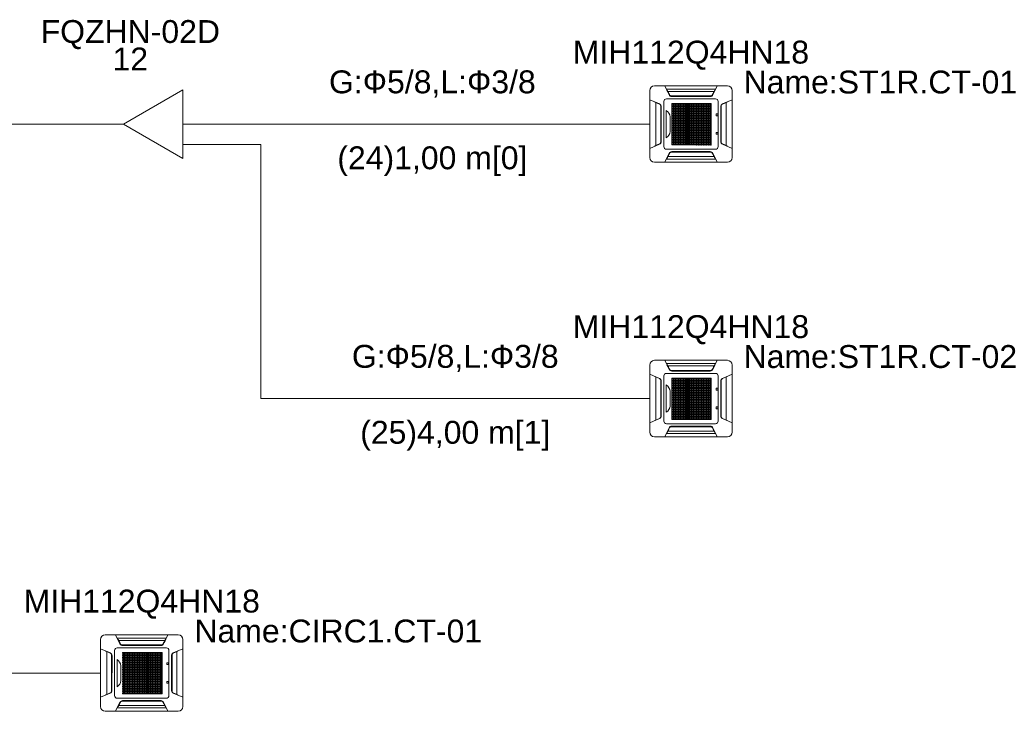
# Model space of a CAD drawing. Header units: millimetres. Extents: x -8164 to 22692, y -23804 to 1096.
# Tile 11 of 17: x 16147 to 20449, y -17747 to -14724. Entities that reach past the tile are written whole.
import ezdxf

# ---------------------------------------------------------------- set-up
doc = ezdxf.new("R2010")
doc.units = ezdxf.units.MM
for name, color, linetype, lineweight in [('CONDENSADORA_PAVIMENTO_TÉRREO_dwg', 8, 'Continuous', 18), ('EQUIPMENT', 7, 'Continuous', 18), ('PIPE_VRF', 7, 'Continuous', 18)]:
    doc.layers.add(name, color=color, linetype=linetype, lineweight=lineweight)
doc.styles.add('Arial', font='arial.ttf', dxfattribs={"height": 100})

# ---------------------------------------------------------------- blocks, each defined once
blk = doc.blocks.new('CONDENSADORA_PAVIMENTO_TÉRREO_dwg__U20-1131147-14 - FLUXOGRAMA PAVIMENTO TÉRREO')
at = {"layer": 'EQUIPMENT'}
for p, q in [((16500, -15180), (16600, -15180)), ((16859.8, -15180), (17000, -15180)), ((16859.6, -15270), (17000, -15270))]:
    blk.add_line(p, q, dxfattribs=at)
at = {"layer": 'EQUIPMENT', "flags": 128}
blk.add_lwpolyline([(16859.8, -15030), (16859.8, -15330), (16600, -15180)], close=True, dxfattribs=at)
at = {"layer": 'EQUIPMENT', "char_height": 100, "attachment_point": 2, "line_spacing_factor": 0.941778, "style": 'Arial'}
for s, insert, width in [('FQZHN-02D', (16630, -14725.5), 934.111), ('12', (16630, -14845.5), 186.088)]:
    blk.add_mtext(s, dxfattribs=dict(at, insert=insert, width=width))
blk = doc.blocks.new('CONDENSADORA_PAVIMENTO_TÉRREO_dwg-1131130-14 - FLUXOGRAMA PAVIMENTO TÉRREO')
at = {"lineweight": 18}
for p, q in [((18920.6, -15012.8), (19239.4, -15012.8)), ((18900, -15326.6), (18900, -15033.4)), ((19180.9, -15037.7), (18979.2, -15037.7)), ((19168.6, -15057), (18991.6, -15057)), ((18993.8, -15057.8), (19166.3, -15057.8)), ((19184.8, -15032.9), (19184.2, -15032.9)), ((19260.1, -15033.4), (19260.1, -15326.6)), ((18926.9, -15273.7), (18926.9, -15086.3)), ((18947.7, -15262.2), (18947.7, -15097.8)), ((18948.1, -15261.4), (18948.1, -15098.6)), ((18961.5, -15278.8), (18961.5, -15081.2)), ((18972.8, -15069.8), (19187.4, -15069.8)), ((19164.2, -15059.6), (18995.8, -15059.6)), ((19047.6, -15090.5), (19047.6, -15271.5)), ((19112.3, -15090.6), (19112.3, -15271.6)), ((19198.7, -15081.2), (19198.7, -15278.8)), ((19212.1, -15261.4), (19212.1, -15098.6)), ((19212.5, -15262.2), (19212.5, -15097.8)), ((19233.3, -15273.7), (19233.3, -15086.3)), ((18950, -15103.7), (18949.7, -15256.5)), ((18972, -15239.9), (18972, -15120.4)), ((18996.5, -15112.3), (19168.8, -15112.3)), ((18996.5, -15113.5), (19168.8, -15113.5)), ((19189.9, -15142.1), (19189.9, -15136.5)), ((19191.3, -15135.2), (19195.6, -15135.2)), ((19195.6, -15143.4), (19191.3, -15143.4)), ((19197, -15136.5), (19197, -15142.1)), ((19210.1, -15103.7), (19210.5, -15256.5)), ((18989, -15148.3), (18989, -15212.7)), ((18996.5, -15175.2), (19168.8, -15175.2)), ((18996.5, -15176.4), (19168.8, -15176.4)), ((19260, -15180), (19260.2, -15180)), ((18996.5, -15227.3), (19168.8, -15227.3)), ((18996.5, -15228.7), (19168.8, -15228.7)), ((19189.9, -15223.3), (19189.9, -15217.8)), ((19191.2, -15216.4), (19195.5, -15216.4)), ((19195.5, -15224.7), (19191.2, -15224.7)), ((19196.9, -15217.8), (19196.9, -15223.3)), ((19187.4, -15290.2), (18972.9, -15290.2)), ((19168.6, -15303), (18991.6, -15303)), ((18993.8, -15302.2), (19166.3, -15302.2)), ((18996.1, -15300.4), (19164.4, -15300.4)), ((19239.4, -15347.2), (18920.6, -15347.2)), ((18973.2, -15332.8), (18976.1, -15327)), ((19180.9, -15322.3), (18979.2, -15322.3)), ((19184.9, -15327.1), (19184.2, -15327.1)), ((18920.6, -16212.8), (19239.4, -16212.8)), ((18900, -16526.6), (18900, -16233.4)), ((19180.9, -16237.7), (18979.2, -16237.7)), ((19168.6, -16257), (18991.6, -16257)), ((18993.8, -16257.8), (19166.3, -16257.8)), ((19164.2, -16259.6), (18995.8, -16259.6)), ((19184.8, -16232.9), (19184.2, -16232.9)), ((19260.1, -16233.4), (19260.1, -16526.6)), ((18926.9, -16473.7), (18926.9, -16286.3)), ((18947.7, -16462.2), (18947.7, -16297.8)), ((18948.1, -16461.4), (18948.1, -16298.6)), ((18950, -16303.7), (18949.7, -16456.5)), ((18961.5, -16478.8), (18961.5, -16281.2)), ((18972.8, -16269.8), (19187.4, -16269.8)), ((19047.6, -16290.5), (19047.6, -16471.5)), ((19112.3, -16290.6), (19112.3, -16471.6)), ((19198.7, -16281.2), (19198.7, -16478.8)), ((19210.1, -16303.7), (19210.5, -16456.5)), ((19212.1, -16461.4), (19212.1, -16298.6)), ((19212.5, -16462.2), (19212.5, -16297.8)), ((19233.3, -16473.7), (19233.3, -16286.3)), ((18972, -16439.9), (18972, -16320.4)), ((18989, -16348.3), (18989, -16412.7)), ((18996.5, -16312.3), (19168.8, -16312.3)), ((18996.5, -16313.5), (19168.8, -16313.5)), ((19189.9, -16342.1), (19189.9, -16336.5)), ((19191.3, -16335.2), (19195.6, -16335.2)), ((19195.6, -16343.4), (19191.3, -16343.4)), ((19197, -16336.5), (19197, -16342.1)), ((18996.5, -16375.2), (19168.8, -16375.2)), ((18996.5, -16376.4), (19168.8, -16376.4)), ((19260, -16380), (19260.2, -16380)), ((18996.5, -16427.3), (19168.8, -16427.3)), ((18996.5, -16428.7), (19168.8, -16428.7)), ((19189.9, -16423.3), (19189.9, -16417.8)), ((19191.2, -16416.4), (19195.5, -16416.4)), ((19195.5, -16424.7), (19191.2, -16424.7)), ((19196.9, -16417.8), (19196.9, -16423.3)), ((19187.4, -16490.2), (18972.9, -16490.2)), ((19180.9, -16522.3), (18979.2, -16522.3)), ((19168.6, -16503), (18991.6, -16503)), ((18993.8, -16502.2), (19166.3, -16502.2)), ((18996.1, -16500.4), (19164.4, -16500.4)), ((19239.4, -16547.2), (18920.6, -16547.2)), ((18973.2, -16532.8), (18976.1, -16527)), ((19184.9, -16527.1), (19184.2, -16527.1)), ((16520.6, -17412.8), (16839.4, -17412.8)), ((16500, -17726.6), (16500, -17433.4)), ((16780.9, -17437.7), (16579.2, -17437.7)), ((16768.6, -17457), (16591.6, -17457)), ((16593.8, -17457.8), (16766.3, -17457.8)), ((16764.2, -17459.6), (16595.8, -17459.6)), ((16784.8, -17432.9), (16784.2, -17432.9)), ((16860.1, -17433.4), (16860.1, -17726.6)), ((16526.9, -17673.7), (16526.9, -17486.3)), ((16547.7, -17662.2), (16547.7, -17497.8)), ((16548.1, -17661.4), (16548.1, -17498.6)), ((16550, -17503.7), (16549.7, -17656.5)), ((16561.5, -17678.8), (16561.5, -17481.2)), ((16572.8, -17469.8), (16787.4, -17469.8)), ((16647.6, -17490.5), (16647.6, -17671.5)), ((16712.3, -17490.6), (16712.3, -17671.6)), ((16798.7, -17481.2), (16798.7, -17678.8)), ((16810.1, -17503.7), (16810.5, -17656.5)), ((16812.1, -17661.4), (16812.1, -17498.6)), ((16812.5, -17662.2), (16812.5, -17497.8)), ((16833.3, -17673.7), (16833.3, -17486.3)), ((16572, -17639.9), (16572, -17520.4)), ((16589, -17548.3), (16589, -17612.7)), ((16596.5, -17512.3), (16768.8, -17512.3)), ((16596.5, -17513.5), (16768.8, -17513.5)), ((16789.9, -17542.1), (16789.9, -17536.5)), ((16791.3, -17535.2), (16795.6, -17535.2)), ((16795.6, -17543.4), (16791.3, -17543.4)), ((16797, -17536.5), (16797, -17542.1)), ((16596.5, -17575.2), (16768.8, -17575.2)), ((16596.5, -17576.4), (16768.8, -17576.4)), ((16860, -17580), (16860.2, -17580)), ((16596.5, -17627.3), (16768.8, -17627.3)), ((16596.5, -17628.7), (16768.8, -17628.7)), ((16789.9, -17623.3), (16789.9, -17617.8)), ((16791.2, -17616.4), (16795.5, -17616.4)), ((16795.5, -17624.7), (16791.2, -17624.7)), ((16796.9, -17617.8), (16796.9, -17623.3)), ((16787.4, -17690.2), (16572.9, -17690.2)), ((16573.2, -17732.8), (16576.1, -17727)), ((16780.9, -17722.3), (16579.2, -17722.3)), ((16768.6, -17703), (16591.6, -17703)), ((16593.8, -17702.2), (16766.3, -17702.2)), ((16596.1, -17700.4), (16764.4, -17700.4)), ((16784.9, -17727.1), (16784.2, -17727.1)), ((16839.4, -17747.2), (16520.6, -17747.2))]:
    blk.add_line(p, q, dxfattribs=at)
at = {"lineweight": 18, "flags": 128}
for points in [[(18984.7, -15052.4), (18965.7, -15012.7), (19194.5, -15012.7), (19175.3, -15052.6)], [(19184.1, -15033), (19187, -15027.2), (18973.2, -15027.2), (18976.1, -15033)], [(18986.4, -15052), (18985.6, -15052.3), (18984.8, -15052.6), (18981.6, -15046.1), (18978.4, -15039.6), (18975.1, -15033.1), (18976.7, -15033), (18976.8, -15033), (18976.8, -15033.1), (18976.9, -15033.1), (18977, -15033.2), (18979.1, -15037.5), (18981.3, -15041.8), (18983.7, -15046.6), (18986.1, -15051.5), (18986.3, -15051.8), (18986.4, -15052), (18986.9, -15053), (18987.6, -15053.9), (18988.3, -15054.7), (18989.2, -15055.5), (18990.3, -15056.3), (18991.4, -15056.9), (18992.7, -15057.4), (18994, -15057.8), (18995.3, -15058), (18996.7, -15058.1), (19163.5, -15058.1), (19164.8, -15058.1), (19166, -15057.8), (19167.3, -15057.5), (19168.5, -15057), (19169.6, -15056.4), (19170.7, -15055.7), (19171.6, -15054.9), (19172.4, -15054), (19173.2, -15053.1), (19173.8, -15052), (19174.6, -15052.3), (19175.3, -15052.6), (19178.6, -15046.1), (19181.8, -15039.6), (19185, -15033.1), (19184.6, -15033.1), (19184.3, -15033), (19183.9, -15033), (19183.5, -15033), (19183.4, -15033), (19183.3, -15033.1), (19183.3, -15033.1), (19183.2, -15033.2), (19181, -15037.5), (19178.9, -15041.8), (19176.5, -15046.6), (19174, -15051.5), (19173.9, -15051.8), (19173.8, -15052)], [(18942.3, -15267.8), (18900, -15286.2), (18900, -15073.7), (18942.6, -15092.3)], [(18942.3, -15092.9), (18942.5, -15092.6), (18942.6, -15092.3), (18935.7, -15089.3), (18928.8, -15086.3), (18921.9, -15083.4), (18921.8, -15084), (18922, -15084), (18922.1, -15084.1), (18922.2, -15084.2), (18922.4, -15084.3), (18929, -15087.2), (18935.7, -15090.1), (18942.3, -15092.9), (18943.7, -15093.6), (18944.9, -15094.4), (18945.9, -15095.4), (18946.9, -15096.5), (18947.6, -15097.6), (18948.2, -15098.9), (18948.4, -15099.5), (18948.6, -15100.1), (18948.8, -15100.7), (18948.8, -15101.3), (18948.9, -15101.9), (18948.9, -15102.5), (18948.9, -15257.5), (18948.9, -15258.1), (18948.9, -15258.7), (18948.8, -15259.3), (18948.6, -15259.9), (18948.5, -15260.5), (18948.2, -15261.1), (18947.6, -15262.3), (18946.9, -15263.5), (18945.9, -15264.6), (18945.1, -15265.3), (18944.3, -15266), (18943.3, -15266.6), (18942.3, -15267.1), (18935.7, -15269.9), (18929, -15272.8), (18922.4, -15275.7), (18922.2, -15275.8), (18922.1, -15275.9), (18922, -15276), (18921.8, -15276), (18921.9, -15276.6), (18928.8, -15273.7)], [(19217.8, -15092.9), (19217.7, -15092.6), (19217.6, -15092.3), (19224.5, -15089.3), (19231.4, -15086.3), (19238.3, -15083.4), (19238.3, -15083.5), (19238.3, -15083.7), (19238.3, -15083.8), (19238.3, -15084), (19238.2, -15084), (19238.1, -15084.1), (19238, -15084.2), (19237.8, -15084.3), (19231.2, -15087.2), (19224.5, -15090.1), (19217.8, -15092.9), (19216.5, -15093.6), (19215.3, -15094.4), (19214.3, -15095.4), (19213.3, -15096.5), (19212.5, -15097.6), (19211.9, -15098.9), (19211.7, -15099.5), (19211.6, -15100.1), (19211.4, -15100.7), (19211.3, -15101.3), (19211.3, -15101.9), (19211.3, -15102.5), (19211.3, -15257.5), (19211.3, -15258.1), (19211.3, -15258.7), (19211.4, -15259.3), (19211.6, -15259.9), (19211.7, -15260.5), (19211.9, -15261.1), (19212.5, -15262.3), (19213.3, -15263.5), (19214.2, -15264.6), (19215, -15265.3), (19215.9, -15266), (19216.8, -15266.6), (19217.8, -15267.1), (19224.5, -15269.9), (19231.2, -15272.8), (19237.8, -15275.7), (19238, -15275.8), (19238.1, -15275.9), (19238.2, -15276), (19238.3, -15276), (19238.3, -15276.2), (19238.3, -15276.3), (19238.3, -15276.5), (19238.3, -15276.6), (19231.4, -15273.7)], [(19217.9, -15267.8), (19260.2, -15286.2), (19260.2, -15073.7), (19217.6, -15092.3)], [(19260, -15285.2), (19260, -15180), (19260, -15074.8)], [(19175.6, -15307.6), (19194.5, -15347.3), (18965.7, -15347.3), (18984.9, -15307.4), (18986.4, -15308)], [(18975.5, -15326.9), (18975.9, -15327), (18976.3, -15327), (18976.7, -15327), (18976.8, -15327), (18976.8, -15326.9), (18976.9, -15326.9), (18977, -15326.8), (18979.1, -15322.5), (18981.3, -15318.2), (18983.7, -15313.4), (18986.1, -15308.5), (18986.3, -15308.2), (18986.4, -15308), (18986.9, -15307), (18987.6, -15306.1), (18988.3, -15305.3), (18989.2, -15304.5), (18990.3, -15303.7), (18991.4, -15303.1), (18992.7, -15302.6), (18994, -15302.2), (18995.3, -15302), (18996.7, -15301.9), (19163.5, -15301.9), (19164.8, -15301.9), (19166, -15302.2), (19167.3, -15302.5), (19168.5, -15303), (19169.6, -15303.6), (19170.7, -15304.3), (19171.6, -15305.1), (19172.4, -15306), (19173.2, -15306.9), (19173.8, -15308), (19174.6, -15307.7), (19175.3, -15307.4)], [(19184.8, -15326.9), (19183.5, -15327), (19183.4, -15327), (19183.3, -15326.9), (19183.3, -15326.9), (19183.2, -15326.8), (19181, -15322.5), (19178.9, -15318.2), (19176.5, -15313.4), (19174, -15308.5), (19173.9, -15308.2), (19173.8, -15308)], [(18975.3, -15328.5), (18974.6, -15329.9), (18973.9, -15331.4), (18973.2, -15332.8), (19187, -15332.8), (19184.1, -15327), (19184.8, -15328.5)], [(18984.7, -16252.4), (18965.7, -16212.7), (19194.5, -16212.7), (19175.3, -16252.6)], [(19184.1, -16233), (19187, -16227.2), (18973.2, -16227.2), (18976.1, -16233)], [(18986.4, -16252), (18985.6, -16252.3), (18984.8, -16252.6), (18981.6, -16246.1), (18978.4, -16239.6), (18975.1, -16233.1), (18976.7, -16233), (18976.8, -16233), (18976.8, -16233.1), (18976.9, -16233.1), (18977, -16233.2), (18979.1, -16237.5), (18981.3, -16241.8), (18983.7, -16246.6), (18986.1, -16251.5), (18986.3, -16251.8), (18986.4, -16252), (18986.9, -16253), (18987.6, -16253.9), (18988.3, -16254.7), (18989.2, -16255.5), (18990.3, -16256.3), (18991.4, -16256.9), (18992.7, -16257.4), (18994, -16257.8), (18995.3, -16258), (18996.7, -16258.1), (19163.5, -16258.1), (19164.8, -16258.1), (19166, -16257.8), (19167.3, -16257.5), (19168.5, -16257), (19169.6, -16256.4), (19170.7, -16255.7), (19171.6, -16254.9), (19172.4, -16254), (19173.2, -16253.1), (19173.8, -16252), (19174.6, -16252.3), (19175.3, -16252.6), (19178.6, -16246.1), (19181.8, -16239.6), (19185, -16233.1), (19184.6, -16233.1), (19184.3, -16233), (19183.9, -16233), (19183.5, -16233), (19183.4, -16233), (19183.3, -16233.1), (19183.3, -16233.1), (19183.2, -16233.2), (19181, -16237.5), (19178.9, -16241.8), (19176.5, -16246.6), (19174, -16251.5), (19173.9, -16251.8), (19173.8, -16252)], [(18942.3, -16467.8), (18900, -16486.2), (18900, -16273.7), (18942.6, -16292.3)], [(18942.3, -16292.9), (18942.5, -16292.6), (18942.6, -16292.3), (18935.7, -16289.3), (18928.8, -16286.3), (18921.9, -16283.4), (18921.8, -16284), (18922, -16284), (18922.1, -16284.1), (18922.2, -16284.2), (18922.4, -16284.3), (18929, -16287.2), (18935.7, -16290.1), (18942.3, -16292.9), (18943.7, -16293.6), (18944.9, -16294.4), (18945.9, -16295.4), (18946.9, -16296.5), (18947.6, -16297.6), (18948.2, -16298.9), (18948.4, -16299.5), (18948.6, -16300.1), (18948.8, -16300.7), (18948.8, -16301.3), (18948.9, -16301.9), (18948.9, -16302.5), (18948.9, -16457.5), (18948.9, -16458.1), (18948.9, -16458.7), (18948.8, -16459.3), (18948.6, -16459.9), (18948.5, -16460.5), (18948.2, -16461.1), (18947.6, -16462.3), (18946.9, -16463.5), (18945.9, -16464.6), (18945.1, -16465.3), (18944.3, -16466), (18943.3, -16466.6), (18942.3, -16467.1), (18935.7, -16469.9), (18929, -16472.8), (18922.4, -16475.7), (18922.2, -16475.8), (18922.1, -16475.9), (18922, -16476), (18921.8, -16476), (18921.9, -16476.6), (18928.8, -16473.7)], [(19217.8, -16292.9), (19217.7, -16292.6), (19217.6, -16292.3), (19224.5, -16289.3), (19231.4, -16286.3), (19238.3, -16283.4), (19238.3, -16283.5), (19238.3, -16283.7), (19238.3, -16283.8), (19238.3, -16284), (19238.2, -16284), (19238.1, -16284.1), (19238, -16284.2), (19237.8, -16284.3), (19231.2, -16287.2), (19224.5, -16290.1), (19217.8, -16292.9), (19216.5, -16293.6), (19215.3, -16294.4), (19214.3, -16295.4), (19213.3, -16296.5), (19212.5, -16297.6), (19211.9, -16298.9), (19211.7, -16299.5), (19211.6, -16300.1), (19211.4, -16300.7), (19211.3, -16301.3), (19211.3, -16301.9), (19211.3, -16302.5), (19211.3, -16457.5), (19211.3, -16458.1), (19211.3, -16458.7), (19211.4, -16459.3), (19211.6, -16459.9), (19211.7, -16460.5), (19211.9, -16461.1), (19212.5, -16462.3), (19213.3, -16463.5), (19214.2, -16464.6), (19215, -16465.3), (19215.9, -16466), (19216.8, -16466.6), (19217.8, -16467.1), (19224.5, -16469.9), (19231.2, -16472.8), (19237.8, -16475.7), (19238, -16475.8), (19238.1, -16475.9), (19238.2, -16476), (19238.3, -16476), (19238.3, -16476.2), (19238.3, -16476.3), (19238.3, -16476.5), (19238.3, -16476.6), (19231.4, -16473.7)], [(19217.9, -16467.8), (19260.2, -16486.2), (19260.2, -16273.7), (19217.6, -16292.3)], [(19260, -16485.2), (19260, -16380), (19260, -16274.8)], [(19175.6, -16507.6), (19194.5, -16547.3), (18965.7, -16547.3), (18984.9, -16507.4), (18986.4, -16508)], [(18975.5, -16526.9), (18975.9, -16527), (18976.3, -16527), (18976.7, -16527), (18976.8, -16527), (18976.8, -16526.9), (18976.9, -16526.9), (18977, -16526.8), (18979.1, -16522.5), (18981.3, -16518.2), (18983.7, -16513.4), (18986.1, -16508.5), (18986.3, -16508.2), (18986.4, -16508), (18986.9, -16507), (18987.6, -16506.1), (18988.3, -16505.3), (18989.2, -16504.5), (18990.3, -16503.7), (18991.4, -16503.1), (18992.7, -16502.6), (18994, -16502.2), (18995.3, -16502), (18996.7, -16501.9), (19163.5, -16501.9), (19164.8, -16501.9), (19166, -16502.2), (19167.3, -16502.5), (19168.5, -16503), (19169.6, -16503.6), (19170.7, -16504.3), (19171.6, -16505.1), (19172.4, -16506), (19173.2, -16506.9), (19173.8, -16508), (19174.6, -16507.7), (19175.3, -16507.4)], [(19184.8, -16526.9), (19183.5, -16527), (19183.4, -16527), (19183.3, -16526.9), (19183.3, -16526.9), (19183.2, -16526.8), (19181, -16522.5), (19178.9, -16518.2), (19176.5, -16513.4), (19174, -16508.5), (19173.9, -16508.2), (19173.8, -16508)], [(18975.3, -16528.5), (18974.6, -16529.9), (18973.9, -16531.4), (18973.2, -16532.8), (19187, -16532.8), (19184.1, -16527), (19184.8, -16528.5)], [(16584.7, -17452.4), (16565.7, -17412.7), (16794.5, -17412.7), (16775.3, -17452.6)], [(16784.1, -17433), (16787, -17427.2), (16573.2, -17427.2), (16576.1, -17433)], [(16586.4, -17452), (16585.6, -17452.3), (16584.8, -17452.6), (16581.6, -17446.1), (16578.4, -17439.6), (16575.1, -17433.1), (16576.7, -17433), (16576.8, -17433), (16576.8, -17433.1), (16576.9, -17433.1), (16577, -17433.2), (16579.1, -17437.5), (16581.3, -17441.8), (16583.7, -17446.6), (16586.1, -17451.5), (16586.3, -17451.8), (16586.4, -17452), (16586.9, -17453), (16587.6, -17453.9), (16588.3, -17454.7), (16589.2, -17455.5), (16590.3, -17456.3), (16591.4, -17456.9), (16592.7, -17457.4), (16594, -17457.8), (16595.3, -17458), (16596.7, -17458.1), (16763.5, -17458.1), (16764.8, -17458.1), (16766, -17457.8), (16767.3, -17457.5), (16768.5, -17457), (16769.6, -17456.4), (16770.7, -17455.7), (16771.6, -17454.9), (16772.4, -17454), (16773.2, -17453.1), (16773.8, -17452), (16774.6, -17452.3), (16775.3, -17452.6), (16778.6, -17446.1), (16781.8, -17439.6), (16785, -17433.1), (16784.6, -17433.1), (16784.3, -17433), (16783.9, -17433), (16783.5, -17433), (16783.4, -17433), (16783.3, -17433.1), (16783.3, -17433.1), (16783.2, -17433.2), (16781, -17437.5), (16778.9, -17441.8), (16776.5, -17446.6), (16774, -17451.5), (16773.9, -17451.8), (16773.8, -17452)], [(16542.3, -17667.8), (16500, -17686.2), (16500, -17473.7), (16542.6, -17492.3)], [(16542.3, -17492.9), (16542.5, -17492.6), (16542.6, -17492.3), (16535.7, -17489.3), (16528.8, -17486.3), (16521.9, -17483.4), (16521.8, -17484), (16522, -17484), (16522.1, -17484.1), (16522.2, -17484.2), (16522.4, -17484.3), (16529, -17487.2), (16535.7, -17490.1), (16542.3, -17492.9), (16543.7, -17493.6), (16544.9, -17494.4), (16545.9, -17495.4), (16546.9, -17496.5), (16547.6, -17497.6), (16548.2, -17498.9), (16548.4, -17499.5), (16548.6, -17500.1), (16548.8, -17500.7), (16548.8, -17501.3), (16548.9, -17501.9), (16548.9, -17502.5), (16548.9, -17657.5), (16548.9, -17658.1), (16548.9, -17658.7), (16548.8, -17659.3), (16548.6, -17659.9), (16548.5, -17660.5), (16548.2, -17661.1), (16547.6, -17662.3), (16546.9, -17663.5), (16545.9, -17664.6), (16545.1, -17665.3), (16544.3, -17666), (16543.3, -17666.6), (16542.3, -17667.1), (16535.7, -17669.9), (16529, -17672.8), (16522.4, -17675.7), (16522.2, -17675.8), (16522.1, -17675.9), (16522, -17676), (16521.8, -17676), (16521.9, -17676.6), (16528.8, -17673.7)], [(16817.8, -17492.9), (16817.7, -17492.6), (16817.6, -17492.3), (16824.5, -17489.3), (16831.4, -17486.3), (16838.3, -17483.4), (16838.3, -17483.5), (16838.3, -17483.7), (16838.3, -17483.8), (16838.3, -17484), (16838.2, -17484), (16838.1, -17484.1), (16838, -17484.2), (16837.8, -17484.3), (16831.2, -17487.2), (16824.5, -17490.1), (16817.8, -17492.9), (16816.5, -17493.6), (16815.3, -17494.4), (16814.3, -17495.4), (16813.3, -17496.5), (16812.5, -17497.6), (16811.9, -17498.9), (16811.7, -17499.5), (16811.6, -17500.1), (16811.4, -17500.7), (16811.3, -17501.3), (16811.3, -17501.9), (16811.3, -17502.5), (16811.3, -17657.5), (16811.3, -17658.1), (16811.3, -17658.7), (16811.4, -17659.3), (16811.6, -17659.9), (16811.7, -17660.5), (16811.9, -17661.1), (16812.5, -17662.3), (16813.3, -17663.5), (16814.2, -17664.6), (16815, -17665.3), (16815.9, -17666), (16816.8, -17666.6), (16817.8, -17667.1), (16824.5, -17669.9), (16831.2, -17672.8), (16837.8, -17675.7), (16838, -17675.8), (16838.1, -17675.9), (16838.2, -17676), (16838.3, -17676), (16838.3, -17676.2), (16838.3, -17676.3), (16838.3, -17676.5), (16838.3, -17676.6), (16831.4, -17673.7)], [(16817.9, -17667.8), (16860.2, -17686.2), (16860.2, -17473.7), (16817.6, -17492.3)], [(16860, -17685.2), (16860, -17580), (16860, -17474.8)], [(16775.6, -17707.6), (16794.5, -17747.3), (16565.7, -17747.3), (16584.9, -17707.4), (16586.4, -17708)], [(16575.3, -17728.5), (16574.6, -17729.9), (16573.9, -17731.4), (16573.2, -17732.8), (16787, -17732.8), (16784.1, -17727), (16784.8, -17728.5)], [(16575.5, -17726.9), (16575.9, -17727), (16576.3, -17727), (16576.7, -17727), (16576.8, -17727), (16576.8, -17726.9), (16576.9, -17726.9), (16577, -17726.8), (16579.1, -17722.5), (16581.3, -17718.2), (16583.7, -17713.4), (16586.1, -17708.5), (16586.3, -17708.2), (16586.4, -17708), (16586.9, -17707), (16587.6, -17706.1), (16588.3, -17705.3), (16589.2, -17704.5), (16590.3, -17703.7), (16591.4, -17703.1), (16592.7, -17702.6), (16594, -17702.2), (16595.3, -17702), (16596.7, -17701.9), (16763.5, -17701.9), (16764.8, -17701.9), (16766, -17702.2), (16767.3, -17702.5), (16768.5, -17703), (16769.6, -17703.6), (16770.7, -17704.3), (16771.6, -17705.1), (16772.4, -17706), (16773.2, -17706.9), (16773.8, -17708), (16774.6, -17707.7), (16775.3, -17707.4)], [(16784.8, -17726.9), (16783.5, -17727), (16783.4, -17727), (16783.3, -17726.9), (16783.3, -17726.9), (16783.2, -17726.8), (16781, -17722.5), (16778.9, -17718.2), (16776.5, -17713.4), (16774, -17708.5), (16773.9, -17708.2), (16773.8, -17708)]]:
    blk.add_lwpolyline(points, dxfattribs=at)
for points in [[(18996.5, -15090.4), (19168.8, -15090.4), (19168.8, -15093.5), (18996.5, -15093.5)], [(18996.5, -15090.4), (19168.8, -15090.4), (19168.8, -15093.5), (18996.5, -15093.5)], [(18996.5, -15090.4), (19168.8, -15090.4), (19168.8, -15093.5), (18996.5, -15093.5)], [(18996.5, -15090.4), (19168.8, -15090.4), (19168.8, -15093.5), (18996.5, -15093.5)], [(18996.5, -15090.4), (19168.8, -15090.4), (19168.8, -15093.5), (18996.5, -15093.5)], [(18996.5, -15090.4), (19168.8, -15090.4), (19168.8, -15093.5), (18996.5, -15093.5)], [(18996.5, -15100.9), (19168.8, -15100.9), (19168.8, -15104), (18996.5, -15104)], [(18996.6, -15090.5), (18998.1, -15090.5), (18998.1, -15271.5), (18996.6, -15271.5)], [(19003.8, -15090.5), (19005.3, -15090.5), (19005.3, -15271.5), (19003.8, -15271.5)], [(19010.9, -15090.5), (19012.5, -15090.5), (19012.5, -15271.5), (19010.9, -15271.5)], [(19018.1, -15090.5), (19019.7, -15090.5), (19019.7, -15271.5), (19018.1, -15271.5)], [(19025.3, -15090.5), (19026.9, -15090.5), (19026.9, -15271.5), (19025.3, -15271.5)], [(19032.5, -15090.5), (19034, -15090.5), (19034, -15271.5), (19032.5, -15271.5)], [(19039.7, -15090.5), (19041.2, -15090.5), (19041.2, -15271.5), (19039.7, -15271.5)], [(19046.9, -15090.5), (19048.4, -15090.5), (19048.4, -15271.5), (19046.9, -15271.5)], [(19054, -15090.5), (19055.6, -15090.5), (19055.6, -15271.5), (19054, -15271.5)], [(19061.2, -15090.5), (19062.8, -15090.5), (19062.8, -15271.5), (19061.2, -15271.5)], [(19068.4, -15090.5), (19070, -15090.5), (19070, -15271.5), (19068.4, -15271.5)], [(19075.6, -15090.6), (19077.1, -15090.6), (19077.1, -15271.5), (19075.6, -15271.5)], [(19082.8, -15090.6), (19084.3, -15090.6), (19084.3, -15271.5), (19082.8, -15271.5)], [(19089.9, -15090.6), (19091.5, -15090.6), (19091.5, -15271.5), (19089.9, -15271.5)], [(19097.1, -15090.6), (19098.7, -15090.6), (19098.7, -15271.5), (19097.1, -15271.5)], [(19104.3, -15090.6), (19105.9, -15090.6), (19105.9, -15271.6), (19104.3, -15271.6)], [(19111.5, -15090.6), (19113, -15090.6), (19113, -15271.6), (19111.5, -15271.6)], [(19118.7, -15090.6), (19120.2, -15090.6), (19120.2, -15271.6), (19118.7, -15271.6)], [(19125.9, -15090.6), (19127.4, -15090.6), (19127.4, -15271.6), (19125.9, -15271.6)], [(19133, -15090.6), (19134.6, -15090.6), (19134.6, -15271.6), (19133, -15271.6)], [(19140.2, -15090.6), (19141.8, -15090.6), (19141.8, -15271.6), (19140.2, -15271.6)], [(19147.4, -15090.6), (19149, -15090.6), (19149, -15271.6), (19147.4, -15271.6)], [(19154.6, -15090.6), (19156.1, -15090.6), (19156.1, -15271.6), (19154.6, -15271.6)], [(19161.8, -15090.6), (19163.3, -15090.6), (19163.3, -15271.6), (19161.8, -15271.6)], [(19167.2, -15090.6), (19168.8, -15090.6), (19168.8, -15271.6), (19167.2, -15271.6)], [(18996.5, -15111.3), (19168.8, -15111.3), (19168.8, -15114.5), (18996.5, -15114.5)], [(18996.5, -15121.8), (19168.8, -15121.8), (19168.8, -15124.9), (18996.5, -15124.9)], [(18996.5, -15132.3), (19168.8, -15132.3), (19168.8, -15135.4), (18996.5, -15135.4)], [(18996.5, -15142.8), (19168.8, -15142.8), (19168.8, -15145.9), (18996.5, -15145.9)], [(18996.5, -15153.2), (19168.8, -15153.2), (19168.8, -15156.3), (18996.5, -15156.3)], [(18996.5, -15163.7), (19168.8, -15163.7), (19168.8, -15166.8), (18996.5, -15166.8)], [(18996.5, -15174.2), (19168.8, -15174.2), (19168.8, -15177.3), (18996.5, -15177.3)], [(18996.5, -15184.6), (19168.8, -15184.6), (19168.8, -15187.7), (18996.5, -15187.7)], [(18996.5, -15195.1), (19168.8, -15195.1), (19168.8, -15198.2), (18996.5, -15198.2)], [(18996.5, -15205.6), (19168.8, -15205.6), (19168.8, -15208.7), (18996.5, -15208.7)], [(18996.5, -15216), (19168.8, -15216), (19168.8, -15219.1), (18996.5, -15219.1)], [(18996.5, -15226.5), (19168.8, -15226.5), (19168.8, -15229.6), (18996.5, -15229.6)], [(18996.5, -15237), (19168.8, -15237), (19168.8, -15240.1), (18996.5, -15240.1)], [(18996.5, -15247.4), (19168.8, -15247.4), (19168.8, -15250.6), (18996.5, -15250.6)], [(18996.5, -15257.9), (19168.8, -15257.9), (19168.8, -15261), (18996.5, -15261)], [(18996.5, -15268.4), (19168.8, -15268.4), (19168.8, -15271.5), (18996.5, -15271.5)], [(18996.5, -16290.4), (19168.8, -16290.4), (19168.8, -16293.5), (18996.5, -16293.5)], [(18996.5, -16290.4), (19168.8, -16290.4), (19168.8, -16293.5), (18996.5, -16293.5)], [(18996.5, -16290.4), (19168.8, -16290.4), (19168.8, -16293.5), (18996.5, -16293.5)], [(18996.5, -16290.4), (19168.8, -16290.4), (19168.8, -16293.5), (18996.5, -16293.5)], [(18996.5, -16290.4), (19168.8, -16290.4), (19168.8, -16293.5), (18996.5, -16293.5)], [(18996.5, -16290.4), (19168.8, -16290.4), (19168.8, -16293.5), (18996.5, -16293.5)], [(18996.5, -16300.9), (19168.8, -16300.9), (19168.8, -16304), (18996.5, -16304)], [(18996.6, -16290.5), (18998.1, -16290.5), (18998.1, -16471.5), (18996.6, -16471.5)], [(19003.8, -16290.5), (19005.3, -16290.5), (19005.3, -16471.5), (19003.8, -16471.5)], [(19010.9, -16290.5), (19012.5, -16290.5), (19012.5, -16471.5), (19010.9, -16471.5)], [(19018.1, -16290.5), (19019.7, -16290.5), (19019.7, -16471.5), (19018.1, -16471.5)], [(19025.3, -16290.5), (19026.9, -16290.5), (19026.9, -16471.5), (19025.3, -16471.5)], [(19032.5, -16290.5), (19034, -16290.5), (19034, -16471.5), (19032.5, -16471.5)], [(19039.7, -16290.5), (19041.2, -16290.5), (19041.2, -16471.5), (19039.7, -16471.5)], [(19046.9, -16290.5), (19048.4, -16290.5), (19048.4, -16471.5), (19046.9, -16471.5)], [(19054, -16290.5), (19055.6, -16290.5), (19055.6, -16471.5), (19054, -16471.5)], [(19061.2, -16290.5), (19062.8, -16290.5), (19062.8, -16471.5), (19061.2, -16471.5)], [(19068.4, -16290.5), (19070, -16290.5), (19070, -16471.5), (19068.4, -16471.5)], [(19075.6, -16290.6), (19077.1, -16290.6), (19077.1, -16471.5), (19075.6, -16471.5)], [(19082.8, -16290.6), (19084.3, -16290.6), (19084.3, -16471.5), (19082.8, -16471.5)], [(19089.9, -16290.6), (19091.5, -16290.6), (19091.5, -16471.5), (19089.9, -16471.5)], [(19097.1, -16290.6), (19098.7, -16290.6), (19098.7, -16471.5), (19097.1, -16471.5)], [(19104.3, -16290.6), (19105.9, -16290.6), (19105.9, -16471.6), (19104.3, -16471.6)], [(19111.5, -16290.6), (19113, -16290.6), (19113, -16471.6), (19111.5, -16471.6)], [(19118.7, -16290.6), (19120.2, -16290.6), (19120.2, -16471.6), (19118.7, -16471.6)], [(19125.9, -16290.6), (19127.4, -16290.6), (19127.4, -16471.6), (19125.9, -16471.6)], [(19133, -16290.6), (19134.6, -16290.6), (19134.6, -16471.6), (19133, -16471.6)], [(19140.2, -16290.6), (19141.8, -16290.6), (19141.8, -16471.6), (19140.2, -16471.6)], [(19147.4, -16290.6), (19149, -16290.6), (19149, -16471.6), (19147.4, -16471.6)], [(19154.6, -16290.6), (19156.1, -16290.6), (19156.1, -16471.6), (19154.6, -16471.6)], [(19161.8, -16290.6), (19163.3, -16290.6), (19163.3, -16471.6), (19161.8, -16471.6)], [(19167.2, -16290.6), (19168.8, -16290.6), (19168.8, -16471.6), (19167.2, -16471.6)], [(18996.5, -16311.3), (19168.8, -16311.3), (19168.8, -16314.5), (18996.5, -16314.5)], [(18996.5, -16321.8), (19168.8, -16321.8), (19168.8, -16324.9), (18996.5, -16324.9)], [(18996.5, -16332.3), (19168.8, -16332.3), (19168.8, -16335.4), (18996.5, -16335.4)], [(18996.5, -16342.8), (19168.8, -16342.8), (19168.8, -16345.9), (18996.5, -16345.9)], [(18996.5, -16353.2), (19168.8, -16353.2), (19168.8, -16356.3), (18996.5, -16356.3)], [(18996.5, -16363.7), (19168.8, -16363.7), (19168.8, -16366.8), (18996.5, -16366.8)], [(18996.5, -16374.2), (19168.8, -16374.2), (19168.8, -16377.3), (18996.5, -16377.3)], [(18996.5, -16384.6), (19168.8, -16384.6), (19168.8, -16387.7), (18996.5, -16387.7)], [(18996.5, -16395.1), (19168.8, -16395.1), (19168.8, -16398.2), (18996.5, -16398.2)], [(18996.5, -16405.6), (19168.8, -16405.6), (19168.8, -16408.7), (18996.5, -16408.7)], [(18996.5, -16416), (19168.8, -16416), (19168.8, -16419.1), (18996.5, -16419.1)], [(18996.5, -16426.5), (19168.8, -16426.5), (19168.8, -16429.6), (18996.5, -16429.6)], [(18996.5, -16437), (19168.8, -16437), (19168.8, -16440.1), (18996.5, -16440.1)], [(18996.5, -16447.4), (19168.8, -16447.4), (19168.8, -16450.6), (18996.5, -16450.6)], [(18996.5, -16457.9), (19168.8, -16457.9), (19168.8, -16461), (18996.5, -16461)], [(18996.5, -16468.4), (19168.8, -16468.4), (19168.8, -16471.5), (18996.5, -16471.5)], [(16596.5, -17490.4), (16768.8, -17490.4), (16768.8, -17493.5), (16596.5, -17493.5)], [(16596.5, -17490.4), (16768.8, -17490.4), (16768.8, -17493.5), (16596.5, -17493.5)], [(16596.5, -17490.4), (16768.8, -17490.4), (16768.8, -17493.5), (16596.5, -17493.5)], [(16596.5, -17490.4), (16768.8, -17490.4), (16768.8, -17493.5), (16596.5, -17493.5)], [(16596.5, -17490.4), (16768.8, -17490.4), (16768.8, -17493.5), (16596.5, -17493.5)], [(16596.5, -17490.4), (16768.8, -17490.4), (16768.8, -17493.5), (16596.5, -17493.5)], [(16596.5, -17500.9), (16768.8, -17500.9), (16768.8, -17504), (16596.5, -17504)], [(16596.5, -17511.3), (16768.8, -17511.3), (16768.8, -17514.5), (16596.5, -17514.5)], [(16596.6, -17490.5), (16598.1, -17490.5), (16598.1, -17671.5), (16596.6, -17671.5)], [(16603.8, -17490.5), (16605.3, -17490.5), (16605.3, -17671.5), (16603.8, -17671.5)], [(16610.9, -17490.5), (16612.5, -17490.5), (16612.5, -17671.5), (16610.9, -17671.5)], [(16618.1, -17490.5), (16619.7, -17490.5), (16619.7, -17671.5), (16618.1, -17671.5)], [(16625.3, -17490.5), (16626.9, -17490.5), (16626.9, -17671.5), (16625.3, -17671.5)], [(16632.5, -17490.5), (16634, -17490.5), (16634, -17671.5), (16632.5, -17671.5)], [(16639.7, -17490.5), (16641.2, -17490.5), (16641.2, -17671.5), (16639.7, -17671.5)], [(16646.9, -17490.5), (16648.4, -17490.5), (16648.4, -17671.5), (16646.9, -17671.5)], [(16654, -17490.5), (16655.6, -17490.5), (16655.6, -17671.5), (16654, -17671.5)], [(16661.2, -17490.5), (16662.8, -17490.5), (16662.8, -17671.5), (16661.2, -17671.5)], [(16668.4, -17490.5), (16670, -17490.5), (16670, -17671.5), (16668.4, -17671.5)], [(16675.6, -17490.6), (16677.1, -17490.6), (16677.1, -17671.5), (16675.6, -17671.5)], [(16682.8, -17490.6), (16684.3, -17490.6), (16684.3, -17671.5), (16682.8, -17671.5)], [(16689.9, -17490.6), (16691.5, -17490.6), (16691.5, -17671.5), (16689.9, -17671.5)], [(16697.1, -17490.6), (16698.7, -17490.6), (16698.7, -17671.5), (16697.1, -17671.5)], [(16704.3, -17490.6), (16705.9, -17490.6), (16705.9, -17671.6), (16704.3, -17671.6)], [(16711.5, -17490.6), (16713, -17490.6), (16713, -17671.6), (16711.5, -17671.6)], [(16718.7, -17490.6), (16720.2, -17490.6), (16720.2, -17671.6), (16718.7, -17671.6)], [(16725.9, -17490.6), (16727.4, -17490.6), (16727.4, -17671.6), (16725.9, -17671.6)], [(16733, -17490.6), (16734.6, -17490.6), (16734.6, -17671.6), (16733, -17671.6)], [(16740.2, -17490.6), (16741.8, -17490.6), (16741.8, -17671.6), (16740.2, -17671.6)], [(16747.4, -17490.6), (16749, -17490.6), (16749, -17671.6), (16747.4, -17671.6)], [(16754.6, -17490.6), (16756.1, -17490.6), (16756.1, -17671.6), (16754.6, -17671.6)], [(16761.8, -17490.6), (16763.3, -17490.6), (16763.3, -17671.6), (16761.8, -17671.6)], [(16767.2, -17490.6), (16768.8, -17490.6), (16768.8, -17671.6), (16767.2, -17671.6)], [(16596.5, -17521.8), (16768.8, -17521.8), (16768.8, -17524.9), (16596.5, -17524.9)], [(16596.5, -17532.3), (16768.8, -17532.3), (16768.8, -17535.4), (16596.5, -17535.4)], [(16596.5, -17542.8), (16768.8, -17542.8), (16768.8, -17545.9), (16596.5, -17545.9)], [(16596.5, -17553.2), (16768.8, -17553.2), (16768.8, -17556.3), (16596.5, -17556.3)], [(16596.5, -17563.7), (16768.8, -17563.7), (16768.8, -17566.8), (16596.5, -17566.8)], [(16596.5, -17574.2), (16768.8, -17574.2), (16768.8, -17577.3), (16596.5, -17577.3)], [(16596.5, -17584.6), (16768.8, -17584.6), (16768.8, -17587.7), (16596.5, -17587.7)], [(16596.5, -17595.1), (16768.8, -17595.1), (16768.8, -17598.2), (16596.5, -17598.2)], [(16596.5, -17605.6), (16768.8, -17605.6), (16768.8, -17608.7), (16596.5, -17608.7)], [(16596.5, -17616), (16768.8, -17616), (16768.8, -17619.1), (16596.5, -17619.1)], [(16596.5, -17626.5), (16768.8, -17626.5), (16768.8, -17629.6), (16596.5, -17629.6)], [(16596.5, -17637), (16768.8, -17637), (16768.8, -17640.1), (16596.5, -17640.1)], [(16596.5, -17647.4), (16768.8, -17647.4), (16768.8, -17650.6), (16596.5, -17650.6)], [(16596.5, -17657.9), (16768.8, -17657.9), (16768.8, -17661), (16596.5, -17661)], [(16596.5, -17668.4), (16768.8, -17668.4), (16768.8, -17671.5), (16596.5, -17671.5)]]:
    blk.add_lwpolyline(points, close=True, dxfattribs=at)
at = {"lineweight": 18}
for centre, radius, start, end in [((18920.6, -15033.4), 20.6, 90, 180), ((19239.4, -15033.4), 20.6, 0, 90), ((18995.8, -15047.1), 12.4, 205.4415, 269.9695), ((19164.2, -15047.2), 12.4, 269.9695, 334.3394), ((18937.7, -15103.6), 12.4, 359.8823, 66.4837), ((18972.8, -15081.2), 11.3, 90, 180.0081), ((19187.4, -15081.2), 11.3, 0.0081, 90), ((19222.5, -15103.6), 12.4, 113.5163, 180.1177), ((18948.9, -15153.6), 40.4, 7.4163, 55.1536), ((19191.3, -15136.5), 1.38, 90, 180), ((19191.3, -15142.1), 1.38, 180, 270), ((19195.6, -15136.5), 1.38, 0, 90), ((19195.6, -15142.1), 1.38, 270, 360), ((18953.1, -15209.2), 36.1, 301.6357, 354.4493), ((19191.2, -15217.8), 1.38, 90, 180), ((19191.2, -15223.3), 1.38, 180, 270), ((19195.5, -15217.8), 1.38, 0, 90), ((19195.5, -15223.3), 1.38, 270, 0), ((18937.4, -15256.4), 12.4, 293.5433, 359.8823), ((19222.8, -15256.4), 12.4, 180.1177, 246.4567), ((18972.9, -15278.8), 11.3, 180.0081, 270), ((18996.1, -15312.8), 12.4, 89.9695, 154.3394), ((19164.4, -15312.9), 12.4, 25.4415, 89.9695), ((19187.4, -15278.8), 11.3, 270, 0.0081), ((18920.6, -15326.6), 20.6, 180, 270), ((19239.4, -15326.6), 20.6, 270, 0), ((18920.6, -16233.4), 20.6, 90, 180), ((19239.4, -16233.4), 20.6, 0, 90), ((18995.8, -16247.1), 12.4, 205.4415, 269.9695), ((19164.2, -16247.2), 12.4, 269.9695, 334.3394), ((18937.7, -16303.6), 12.4, 359.8823, 66.4837), ((18972.8, -16281.2), 11.3, 90, 180.0081), ((19187.4, -16281.2), 11.3, 0.0081, 90), ((19222.5, -16303.6), 12.4, 113.5163, 180.1177), ((18948.9, -16353.6), 40.4, 7.4163, 55.1536), ((19191.3, -16336.5), 1.38, 90, 180), ((19191.3, -16342.1), 1.38, 180, 270), ((19195.6, -16336.5), 1.38, 0, 90), ((19195.6, -16342.1), 1.38, 270, 360), ((18953.1, -16409.2), 36.1, 301.6357, 354.4493), ((19191.2, -16417.8), 1.38, 90, 180), ((19191.2, -16423.3), 1.38, 180, 270), ((19195.5, -16417.8), 1.38, 0, 90), ((19195.5, -16423.3), 1.38, 270, 0), ((18937.4, -16456.4), 12.4, 293.5433, 359.8823), ((18972.9, -16478.8), 11.3, 180.0081, 270), ((19187.4, -16478.8), 11.3, 270, 0.0081), ((19222.8, -16456.4), 12.4, 180.1177, 246.4567), ((18996.1, -16512.8), 12.4, 89.9695, 154.3394), ((19164.4, -16512.9), 12.4, 25.4415, 89.9695), ((18920.6, -16526.6), 20.6, 180, 270), ((19239.4, -16526.6), 20.6, 270, 0), ((16520.6, -17433.4), 20.6, 90, 180), ((16839.4, -17433.4), 20.6, 0, 90), ((16595.8, -17447.1), 12.4, 205.4415, 269.9695), ((16764.2, -17447.2), 12.4, 269.9695, 334.3394), ((16537.7, -17503.6), 12.4, 359.8823, 66.4837), ((16572.8, -17481.2), 11.3, 90, 180.0081), ((16787.4, -17481.2), 11.3, 0.0081, 90), ((16822.5, -17503.6), 12.4, 113.5163, 180.1177), ((16548.9, -17553.6), 40.4, 7.4163, 55.1536), ((16791.3, -17536.5), 1.38, 90, 180), ((16791.3, -17542.1), 1.38, 180, 270), ((16795.6, -17536.5), 1.38, 0, 90), ((16795.6, -17542.1), 1.38, 270, 360), ((16553.1, -17609.2), 36.1, 301.6357, 354.4493), ((16791.2, -17617.8), 1.38, 90, 180), ((16791.2, -17623.3), 1.38, 180, 270), ((16795.5, -17617.8), 1.38, 0, 90), ((16795.5, -17623.3), 1.38, 270, 0), ((16537.4, -17656.4), 12.4, 293.5433, 359.8823), ((16572.9, -17678.8), 11.3, 180.0081, 270), ((16787.4, -17678.8), 11.3, 270, 0.0081), ((16822.8, -17656.4), 12.4, 180.1177, 246.4567), ((16520.6, -17726.6), 20.6, 180, 270), ((16596.1, -17712.8), 12.4, 89.9695, 154.3394), ((16764.4, -17712.9), 12.4, 25.4415, 89.9695), ((16839.4, -17726.6), 20.6, 270, 0)]:
    blk.add_arc(centre, radius, start, end, dxfattribs=at)
at = {"layer": 'PIPE_VRF'}
for p, q in [((14600, -15180), (16500, -15180)), ((17000, -15180), (18900, -15180))]:
    blk.add_line(p, q, dxfattribs=at)
at = {"layer": 'PIPE_VRF', "flags": 128}
for points in [[(14600, -15270), (14800, -15270), (14800, -17580), (16500, -17580)], [(17000, -15270), (17200, -15270), (17200, -16380), (18900, -16380)]]:
    blk.add_lwpolyline(points, dxfattribs=at)
blk.add_blockref('CONDENSADORA_PAVIMENTO_TÉRREO_dwg__U20-1131147-14 - FLUXOGRAMA PAVIMENTO TÉRREO', (0, 0))
at = {"lineweight": 18, "char_height": 100, "line_spacing_factor": 0.941778, "style": 'Arial'}
for s, insert, width, attachment_point in [('MIH112Q4HN18', (19080, -14815.5), 1232.83, 2), ('Name:ST1R.CT-01', (19310, -14946.3), 1426.263, 1), ('MIH112Q4HN18', (19080, -16015.5), 1232.83, 2), ('Name:ST1R.CT-02', (19310, -16146.3), 1426.263, 1), ('MIH112Q4HN18', (16680, -17215.5), 1232.83, 2), ('Name:CIRC1.CT-01', (16910, -17346.3), 1499.719, 1)]:
    blk.add_mtext(s, dxfattribs=dict(at, insert=insert, width=width, attachment_point=attachment_point))
at = {"layer": 'PIPE_VRF', "char_height": 100, "attachment_point": 2, "line_spacing_factor": 0.941778, "style": 'Arial'}
for s, insert, width in [('G:\\fArial|b0|i0|c204|p34|;Ф5/8,L:Ф3/8', (17950, -14945.5), 1079.798), ('(24)1,00 m[0]', (17950, -15277.6), 992.875), ('G:\\fArial|b0|i0|c204|p34|;Ф5/8,L:Ф3/8', (18050, -16145.5), 1079.798), ('(25)4,00 m[1]', (18050, -16477.6), 992.875)]:
    blk.add_mtext(s, dxfattribs=dict(at, insert=insert, width=width))

msp = doc.modelspace()

# ---------------------------------------------------------------- block references
at = {"layer": 'CONDENSADORA_PAVIMENTO_TÉRREO_dwg', "color": 7}
msp.add_blockref('CONDENSADORA_PAVIMENTO_TÉRREO_dwg-1131130-14 - FLUXOGRAMA PAVIMENTO TÉRREO', (0, 0), dxfattribs=at)

doc.saveas('drawing.dxf')
